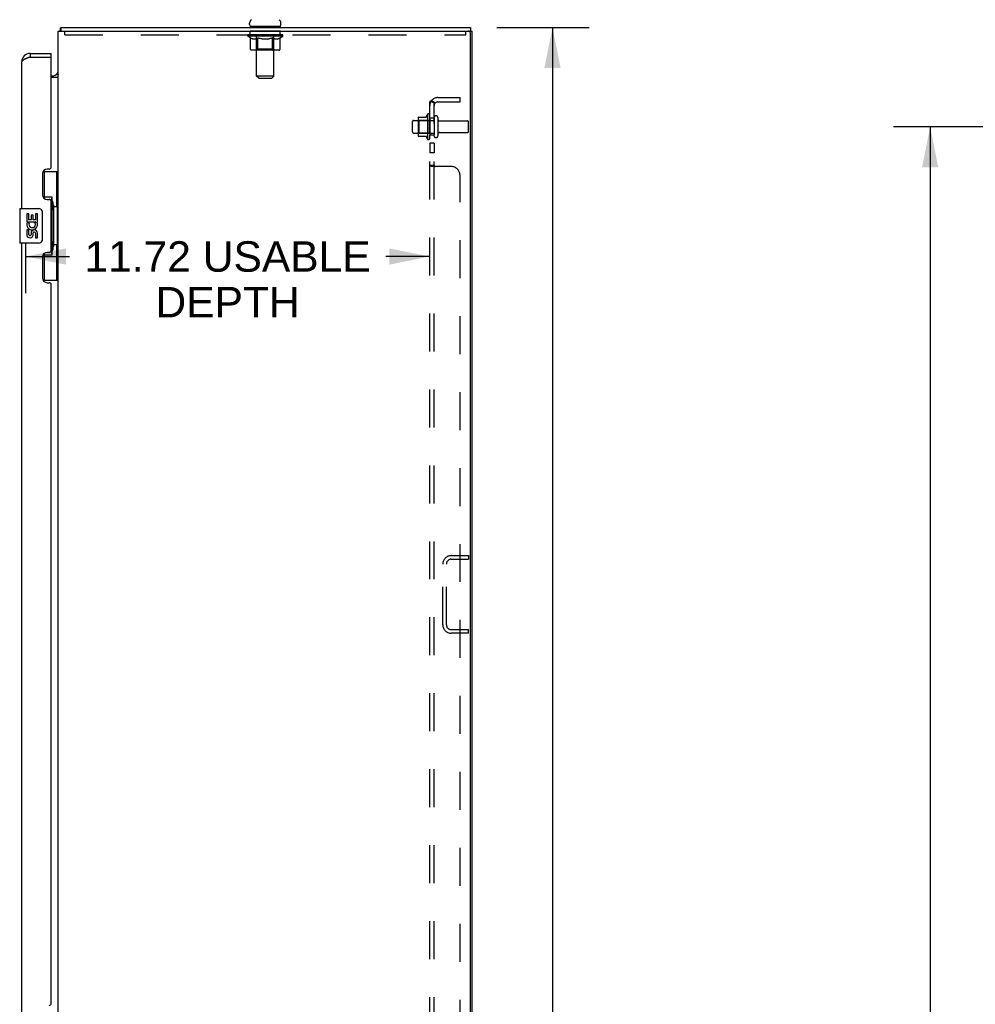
# Model space of a CAD drawing. Header units: inches. Extents: x 0 to 200, y 0 to 130.
# Tile 17 of 21: x 106 to 134, y 72 to 100. Entities that reach past the tile are written whole.
import ezdxf

# ---------------------------------------------------------------- set-up
doc = ezdxf.new("R2010")
doc.units = ezdxf.units.IN
doc.header["$LTSCALE"] = 11.011777
doc.header["$MEASUREMENT"] = 0
doc.linetypes.add('HIDDEN', pattern=[0.2, 0.1, -0.1])
doc.layers.get('0').update_dxf_attribs({"linetype": 'CONTINUOUS'})
for name, color, linetype in [('02___PRT_ALL_AXES', 7, 'CONTINUOUS'), ('DEFAULT_2', 8, 'HIDDEN'), ('DIMENSIONS', 7, 'CONTINUOUS')]:
    doc.layers.add(name, color=color, linetype=linetype)
doc.styles.get("Standard").update_dxf_attribs({"font": 'arial.ttf'})
doc.dimstyles.new('DIMSTYLE_1', dxfattribs={"dimtxt": 0.883298, "dimasz": 1.17773, "dimexe": 0.09, "dimexo": 0.07, "dimgap": 0.0375, "dimtad": 0, "dimtih": 1, "dimtoh": 1, "dimzin": 4, "dimdsep": 46, "dimtxsty": 'Standard', "dimblk": '_FILLED', "dimblk1": '_FILLED', "dimblk2": '_FILLED', "dimcen": 0.09, "dimazin": 1, "dimtfac": 1, "dimtdec": 3, "dimtofl": 0, "dimtmove": 0, "dimatfit": 3, "dimldrblk": '_FILLED', "dimfxl": 0, "dimtolj": 1, "dimtzin": 4, "dimarcsym": 0})

# ---------------------------------------------------------------- blocks, each defined once
blk = doc.blocks.new('_FILLED')
at = {"color": 0, "linetype": 'ByBlock'}
blk.add_solid([(0, 0), (-1, 0.2), (-1, -0.2)], dxfattribs=at)
blk = doc.blocks.new('*D2')
at = {"layer": 'DIMENSIONS', "color": 2, "linetype": 'Continuous'}
for p, q in [((139.145, 97.36), (131.132, 97.36)), ((132.192, 97.36), (132.192, 71.118)), ((132.192, 43.11), (132.192, 69.352)), ((139.145, 43.11), (131.132, 43.11))]:
    blk.add_line(p, q, dxfattribs=at)
at = {"layer": 'DIMENSIONS', "color": 2, "linetype": 'Continuous', "xscale": 1.1777301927, "yscale": 1.1777301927, "zscale": 1.1777301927}
for p, rotation in [((132.192, 97.36), 90), ((132.192, 43.11), 270)]:
    blk.add_blockref('_FILLED', p, dxfattribs=dict(at, rotation=rotation))
at = {"layer": 'DIMENSIONS', "color": 2, "linetype": 'Continuous', "insert": (132.192, 70.677), "char_height": 0.8833, "width": 3.08662, "attachment_point": 2, "line_spacing_factor": 0.9}
blk.add_mtext('54.25', dxfattribs=at)
blk = doc.blocks.new('*D16')
at = {"layer": 'DIMENSIONS', "color": 2, "linetype": 'Continuous'}
for p, q in [((119.626, 100.235), (122.302, 100.235)), ((121.242, 100.235), (121.242, 71.118)), ((121.242, 40.235), (121.242, 69.352)), ((119.626, 40.235), (122.302, 40.235))]:
    blk.add_line(p, q, dxfattribs=at)
at = {"layer": 'DIMENSIONS', "color": 2, "linetype": 'Continuous', "xscale": 1.1777301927, "yscale": 1.1777301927, "zscale": 1.1777301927}
for p, rotation in [((121.242, 100.235), 90), ((121.242, 40.235), 270)]:
    blk.add_blockref('_FILLED', p, dxfattribs=dict(at, rotation=rotation))
at = {"layer": 'DIMENSIONS', "color": 2, "linetype": 'Continuous', "insert": (121.242, 70.677), "char_height": 0.8833, "width": 3.08662, "attachment_point": 2, "line_spacing_factor": 0.9}
blk.add_mtext('60.00', dxfattribs=at)
blk = doc.blocks.new('*D21')
at = {"layer": 'DIMENSIONS', "color": 2, "linetype": 'Continuous'}
for p, q in [((105.962, 94.005), (105.962, 92.536)), ((105.962, 93.596), (107.239, 93.596)), ((117.687, 93.596), (116.41, 93.596))]:
    blk.add_line(p, q, dxfattribs=at)
at = {"layer": 'DIMENSIONS', "color": 2, "linetype": 'Continuous', "xscale": 1.1777301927, "yscale": 1.1777301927, "zscale": 1.1777301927, "rotation": 180}
blk.add_blockref('_FILLED', (105.962, 93.596), dxfattribs=at)
at = {"layer": 'DIMENSIONS', "color": 2, "linetype": 'Continuous', "xscale": 1.1777301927, "yscale": 1.1777301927, "zscale": 1.1777301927}
blk.add_blockref('_FILLED', (117.687, 93.596), dxfattribs=at)
at = {"layer": 'DIMENSIONS', "color": 2, "linetype": 'Continuous', "insert": (111.824, 94.038), "char_height": 0.8833, "width": 8.28789, "attachment_point": 2, "line_spacing_factor": 0.9}
blk.add_mtext('11.72 USABLE\\PDEPTH', dxfattribs=at)

msp = doc.modelspace()

# ---------------------------------------------------------------- linework, layer by layer
at = {"color": 7, "linetype": 'Continuous'}
for p, q in [((106.993, 100.235), (106.993, 100.131)), ((106.993, 100.235), (118.864, 100.235)), ((112.464, 100.325), (112.464, 100.363)), ((112.478, 100.265), (112.478, 100.235)), ((113.353, 100.265), (112.478, 100.265)), ((113.353, 100.265), (113.353, 100.235)), ((113.368, 100.325), (113.368, 100.363)), ((118.864, 100.235), (118.864, 100.131)), ((106.966, 100.138), (106.976, 100.131)), ((118.864, 100.131), (118.916, 100.131)), ((106.104, 99.485), (106.104, 99.381)), ((106.712, 99.381), (106.692, 99.381)), ((106.712, 99.381), (106.712, 99.485)), ((106.712, 98.839), (106.773, 98.839)), ((106.475, 96.06), (106.916, 96.06)), ((106.512, 95.28), (106.512, 96.06)), ((106.877, 95.035), (106.877, 96.06)), ((106.512, 95.325), (106.739, 95.325)), ((106.739, 93.645), (106.739, 95.325)), ((106.776, 95.086), (106.776, 95.065)), ((105.798, 94.97), (105.798, 94)), ((105.813, 94.985), (106.353, 94.985)), ((106.453, 94.885), (106.453, 94.085)), ((106.776, 95.035), (106.776, 93.935)), ((106.898, 95.035), (106.776, 95.035)), ((106.898, 93.935), (106.898, 95.035)), ((106.353, 93.985), (105.813, 93.985)), ((106.898, 93.935), (106.776, 93.935)), ((106.877, 92.91), (106.877, 93.935)), ((106.512, 92.91), (106.512, 93.69)), ((106.776, 93.905), (106.776, 93.884)), ((106.512, 93.645), (106.739, 93.645)), ((106.475, 92.91), (106.916, 92.91))]:
    msp.add_line(p, q, dxfattribs=at)
at = {"color": 3, "linetype": 'Continuous'}
for p, q in [((106.916, 40.339), (106.916, 100.131)), ((106.916, 100.131), (118.864, 100.131)), ((118.864, 40.401), (118.864, 100.068)), ((118.916, 40.339), (118.916, 100.131)), ((106.044, 99.359), (106.033, 99.354)), ((106.056, 99.363), (106.044, 99.359)), ((106.074, 99.37), (106.056, 99.363)), ((106.104, 99.381), (106.074, 99.37)), ((106.104, 99.485), (106.712, 99.485)), ((106.104, 99.381), (106.692, 99.381)), ((106.712, 96.192), (106.712, 99.361)), ((105.858, 94.985), (105.858, 99.238)), ((106.021, 99.35), (106.004, 99.343)), ((106.033, 99.354), (106.021, 99.35)), ((106.916, 98.787), (106.712, 98.787)), ((106.462, 96.002), (106.462, 95.382)), ((106.652, 96.132), (106.592, 96.132)), ((106.592, 95.252), (106.652, 95.252)), ((106.712, 93.777), (106.712, 95.192)), ((105.858, 70.735), (105.858, 93.985)), ((106.652, 93.717), (106.592, 93.717)), ((106.462, 93.587), (106.462, 92.967)), ((106.592, 92.837), (106.652, 92.837)), ((106.712, 71.942), (106.712, 92.777))]:
    msp.add_line(p, q, dxfattribs=at)
at = {"color": 7, "linetype": 'Continuous'}
for points in [[(106.98, 100.199), (106.981, 100.204), (106.981, 100.209), (106.982, 100.213), (106.982, 100.217), (106.983, 100.22), (106.984, 100.223), (106.985, 100.226), (106.986, 100.229), (106.987, 100.231), (106.988, 100.233), (106.989, 100.234), (106.99, 100.234), (106.991, 100.235), (106.993, 100.235)], [(106.966, 100.138), (106.968, 100.14), (106.97, 100.143), (106.971, 100.146), (106.973, 100.15), (106.974, 100.154), (106.975, 100.159), (106.976, 100.164), (106.977, 100.169), (106.978, 100.174), (106.979, 100.179), (106.979, 100.184), (106.98, 100.189), (106.98, 100.199)], [(106.887, 98.895), (106.887, 98.895), (106.887, 98.894), (106.887, 98.894), (106.887, 98.893), (106.888, 98.892), (106.889, 98.891), (106.891, 98.89), (106.892, 98.888), (106.894, 98.887), (106.898, 98.884)], [(106.898, 98.884), (106.9, 98.882), (106.902, 98.88), (106.904, 98.878)], [(106.904, 98.878), (106.906, 98.877), (106.908, 98.875), (106.91, 98.873), (106.911, 98.871)], [(106.911, 98.871), (106.913, 98.869), (106.914, 98.867), (106.915, 98.865), (106.915, 98.864), (106.916, 98.863), (106.916, 98.861)], [(106.703, 95.224), (106.705, 95.227), (106.71, 95.236), (106.715, 95.244), (106.719, 95.251), (106.723, 95.258), (106.727, 95.264), (106.73, 95.27), (106.732, 95.276), (106.734, 95.281), (106.736, 95.286), (106.737, 95.29), (106.738, 95.294), (106.739, 95.298), (106.739, 95.301)], [(106.446, 94.921), (106.448, 94.915), (106.45, 94.909), (106.451, 94.903), (106.452, 94.897), (106.452, 94.891), (106.453, 94.885)], [(106.453, 94.085), (106.452, 94.079), (106.452, 94.072), (106.451, 94.066), (106.45, 94.06), (106.448, 94.054), (106.446, 94.049)], [(106.739, 93.669), (106.739, 93.672), (106.738, 93.676), (106.737, 93.68), (106.736, 93.684), (106.734, 93.689), (106.732, 93.694), (106.73, 93.699), (106.727, 93.705), (106.723, 93.712), (106.719, 93.719), (106.715, 93.726), (106.71, 93.734), (106.705, 93.742), (106.703, 93.746)]]:
    msp.add_lwpolyline(points, dxfattribs=at)
at = {"color": 3, "linetype": 'Continuous'}
msp.add_lwpolyline([(106.004, 99.343), (105.999, 99.341), (105.993, 99.339), (105.988, 99.336), (105.983, 99.334), (105.978, 99.332), (105.972, 99.33), (105.967, 99.327), (105.962, 99.325), (105.957, 99.323), (105.953, 99.321), (105.948, 99.319), (105.943, 99.316), (105.939, 99.314), (105.934, 99.312), (105.93, 99.31), (105.926, 99.307), (105.922, 99.305), (105.918, 99.303), (105.914, 99.301), (105.91, 99.298), (105.906, 99.296), (105.903, 99.294), (105.899, 99.292), (105.896, 99.29), (105.893, 99.287), (105.89, 99.285), (105.887, 99.283), (105.884, 99.281), (105.881, 99.278), (105.879, 99.276), (105.876, 99.274), (105.874, 99.272), (105.872, 99.27), (105.87, 99.267), (105.868, 99.265), (105.867, 99.263), (105.865, 99.261), (105.864, 99.258), (105.862, 99.256), (105.861, 99.254), (105.86, 99.252), (105.86, 99.249), (105.859, 99.247), (105.858, 99.245), (105.858, 99.243), (105.858, 99.241), (105.858, 99.238)], dxfattribs=at)
at = {"color": 7, "linetype": 'Continuous'}
for centre, radius, start, end in [((112.589, 100.363), 0.125, 126.7416, 180), ((112.524, 100.325), 0.06, 180, 270), ((113.308, 100.325), 0.06, 270, 360), ((113.243, 100.363), 0.125, 0, 53.2584), ((107.162, 99.988), 0.246, 142.6059, 144.6695), ((106.104, 99.238), 0.142, 90, 131.3633), ((106.022, 99.095), 0.26, 87.3797, 90), ((106.773, 98.981), 0.142, 270, 360), ((105.813, 94.97), 0.015, 90, 180), ((106.353, 94.885), 0.1, 21.205, 90), ((105.813, 94), 0.015, 180, 270), ((106.353, 94.085), 0.1, 270, 338.7946)]:
    msp.add_arc(centre, radius, start, end, dxfattribs=at)
at = {"color": 3, "linetype": 'Continuous'}
for centre, radius, start, end in [((118.801, 100.068), 0.0625, 0, 90), ((106.104, 99.238), 0.246, 90, 180), ((106.692, 99.361), 0.02, 0, 90), ((106.592, 96.002), 0.13, 90, 180), ((106.652, 96.192), 0.06, 270, 360), ((106.592, 95.382), 0.13, 180, 270), ((106.652, 95.192), 0.06, 0, 90), ((106.592, 93.587), 0.13, 90, 180), ((106.652, 93.777), 0.06, 270, 360), ((106.592, 92.967), 0.13, 180, 270), ((106.652, 92.777), 0.06, 0, 90), ((106.652, 71.942), 0.06, 270, 360)]:
    msp.add_arc(centre, radius, start, end, dxfattribs=at)
at = {"color": 7, "linetype": 'Continuous'}
for centre, start_param, end_param in [((106.672, 95.075), -1.51401, -0.699287), ((106.672, 95.075), -2.442306, -1.627583), ((106.672, 93.894), -1.51401, -0.699287), ((106.672, 93.894), -2.442306, -1.627583)]:
    msp.add_ellipse(centre, major_axis=(0, 0.18), ratio=0.579493, start_param=start_param, end_param=end_param, dxfattribs=at)
at = {"layer": '02___PRT_ALL_AXES', "color": 8, "linetype": 'HIDDEN'}
for p, q in [((112.478, 100.027), (112.478, 100.131)), ((113.353, 100.131), (112.478, 100.131)), ((113.353, 100.027), (112.478, 100.027)), ((113.353, 100.027), (113.353, 100.131)), ((117.617, 97.716), (117.617, 97.004)), ((117.687, 97.61), (117.687, 97.694)), ((117.217, 97.543), (117.812, 97.543)), ((117.687, 97.61), (117.687, 97.11)), ((117.812, 97.61), (117.687, 97.61)), ((117.812, 97.61), (117.812, 97.11)), ((117.98, 97.526), (118.782, 97.526)), ((117.217, 97.177), (117.812, 97.177)), ((117.687, 97.026), (117.687, 97.11)), ((117.812, 97.11), (117.687, 97.11)), ((117.98, 97.194), (118.782, 97.194)), ((117.687, 96.882), (117.687, 96.601)), ((117.812, 96.882), (117.687, 96.882)), ((117.812, 96.882), (117.812, 96.601)), ((117.812, 96.601), (117.687, 96.601))]:
    msp.add_line(p, q, dxfattribs=at)
at = {"layer": '02___PRT_ALL_AXES', "color": 7, "linetype": 'Continuous'}
for p, q in [((106.001, 94.831), (106.001, 94.6)), ((106.064, 94.831), (106.001, 94.831)), ((106.064, 94.663), (106.064, 94.831)), ((106.126, 94.799), (106.126, 94.663)), ((106.187, 94.799), (106.126, 94.799)), ((106.187, 94.663), (106.187, 94.799)), ((106.252, 94.831), (106.252, 94.663)), ((106.315, 94.831), (106.252, 94.831)), ((106.315, 94.6), (106.315, 94.831)), ((106.001, 94.6), (106.262, 94.6)), ((106.071, 94.564), (106.014, 94.589)), ((106.126, 94.663), (106.064, 94.663)), ((106.252, 94.663), (106.187, 94.663)), ((106.262, 94.6), (106.235, 94.581)), ((106.297, 94.6), (106.315, 94.6)), ((106.001, 94.37), (106.001, 94.233)), ((106.064, 94.37), (106.001, 94.37)), ((106.064, 94.233), (106.064, 94.37)), ((106.126, 94.275), (106.126, 94.233)), ((106.187, 94.213), (106.187, 94.282)), ((106.252, 94.275), (106.252, 94.139)), ((106.315, 94.139), (106.315, 94.275)), ((106.252, 94.139), (106.315, 94.139))]:
    msp.add_line(p, q, dxfattribs=at)
at = {"layer": '02___PRT_ALL_AXES', "color": 8, "linetype": 'HIDDEN'}
for centre, radius, start, end in [((118.217, 97.36), 0.698, 149.3369, 156.0321), ((117.648, 97.694), 0.0384, 0, 145.5503), ((118.217, 97.36), 0.698, 203.9679, 210.6631), ((117.648, 97.026), 0.0384, 214.4497, 360)]:
    msp.add_arc(centre, radius, start, end, dxfattribs=at)
at = {"layer": '02___PRT_ALL_AXES', "color": 7, "linetype": 'Continuous'}
for centre, radius, start, end in [((106.158, 94.527), 0.157, 156.5966, 341.8791), ((106.158, 94.527), 0.0943, 156.5966, 35.1122), ((106.158, 94.527), 0.157, 25.737, 27.8532), ((106.161, 94.527), 0.154, 341.4199, 26.1963), ((106.095, 94.233), 0.0943, 180, 248.6704), ((106.095, 94.233), 0.0314, 180, 0.0485), ((106.221, 94.275), 0.0943, 0, 180), ((106.221, 94.27), 0.0362, 83.4285, 161.7628), ((106.221, 94.275), 0.0314, 0, 81.2295), ((106.095, 94.233), 0.0943, 248.6999, 347.4338)]:
    msp.add_arc(centre, radius, start, end, dxfattribs=at)
at = {"layer": 'DEFAULT_2', "color": 8, "linetype": 'HIDDEN'}
for p, q in [((112.666, 100.265), (112.666, 100.235)), ((112.667, 98.825), (112.667, 100.235)), ((113.165, 98.825), (113.165, 100.235)), ((113.166, 100.265), (113.166, 100.235)), ((107.103, 100.027), (107.103, 100.131)), ((107.103, 100.027), (118.728, 100.027)), ((112.41, 99.989), (112.41, 100.027)), ((112.489, 99.934), (112.41, 99.989)), ((113.422, 99.989), (112.41, 99.989)), ((112.417, 100.022), (112.417, 100.027)), ((112.424, 100.019), (112.424, 100.022)), ((112.424, 100.019), (113.407, 100.019)), ((112.431, 100.019), (112.431, 100.022)), ((112.432, 100.019), (112.432, 100.022)), ((112.44, 100.022), (112.44, 100.027)), ((112.453, 100.019), (112.453, 100.022)), ((112.455, 100.019), (112.455, 100.022)), ((112.477, 100.022), (112.477, 100.027)), ((112.489, 100.019), (112.489, 100.022)), ((112.489, 99.61), (112.489, 99.934)), ((112.489, 99.934), (112.5, 99.926)), ((112.491, 100.019), (112.491, 100.022)), ((112.654, 100.021), (112.493, 100.021)), ((112.528, 100.022), (112.528, 100.027)), ((112.529, 100.019), (112.529, 100.021)), ((112.53, 100.019), (112.53, 100.021)), ((112.532, 100.019), (112.532, 100.021)), ((112.538, 100.019), (112.538, 100.022)), ((112.538, 100.019), (112.538, 100.021)), ((112.541, 100.019), (112.541, 100.022)), ((112.543, 100.019), (112.543, 100.022)), ((112.547, 100.019), (112.547, 100.021)), ((112.558, 100.019), (112.558, 100.021)), ((112.573, 100.019), (112.573, 100.023)), ((112.573, 100.019), (112.573, 100.021)), ((112.589, 100.019), (112.589, 100.021)), ((112.589, 100.019), (112.589, 100.021)), ((112.59, 100.022), (112.59, 100.027)), ((112.598, 100.019), (112.598, 100.022)), ((112.601, 100.019), (112.601, 100.022)), ((112.609, 100.019), (112.609, 100.021)), ((112.618, 100.019), (112.618, 100.025)), ((112.63, 100.019), (112.63, 100.021)), ((112.633, 100.019), (112.633, 100.021)), ((112.654, 100.019), (112.654, 100.021)), ((112.708, 100.021), (112.658, 100.021)), ((112.663, 100.022), (112.663, 100.027)), ((112.666, 99.612), (112.666, 99.987)), ((112.668, 100.019), (112.668, 100.022)), ((112.672, 100.019), (112.672, 100.022)), ((112.677, 100.019), (112.677, 100.026)), ((112.68, 100.019), (112.68, 100.021)), ((112.692, 99.927), (112.68, 99.92)), ((112.689, 100.019), (112.689, 100.021)), ((112.703, 99.934), (112.692, 99.927)), ((112.703, 99.61), (112.703, 99.934)), ((112.703, 99.934), (112.726, 99.927)), ((112.708, 100.019), (112.708, 100.021)), ((112.768, 100.021), (112.721, 100.021)), ((112.737, 100.019), (112.737, 100.021)), ((112.743, 100.022), (112.743, 100.027)), ((112.746, 100.019), (112.746, 100.022)), ((112.747, 100.019), (112.747, 100.026)), ((112.75, 100.019), (112.75, 100.022)), ((112.756, 100.019), (112.756, 100.022)), ((112.768, 100.019), (112.768, 100.021)), ((112.832, 100.021), (112.789, 100.021)), ((112.799, 100.019), (112.799, 100.021)), ((112.824, 100.021), (112.916, 100.027)), ((112.828, 100.022), (112.828, 100.027)), ((112.828, 100.022), (112.828, 100.027)), ((112.828, 100.027), (112.828, 100.027)), ((112.828, 100.019), (112.828, 100.022)), ((112.831, 100.019), (112.831, 100.022)), ((112.832, 100.019), (112.832, 100.022)), ((112.832, 100.019), (112.832, 100.021)), ((112.899, 100.021), (112.861, 100.021)), ((112.865, 100.019), (112.865, 100.021)), ((112.899, 100.019), (112.899, 100.021)), ((112.914, 100.022), (112.914, 100.022)), ((112.914, 100.019), (112.914, 100.022)), ((112.914, 100.019), (112.914, 100.022)), ((112.916, 100.022), (112.916, 100.027)), ((112.916, 100.027), (113.007, 100.021)), ((112.918, 100.019), (112.918, 100.022)), ((112.918, 100.019), (112.918, 100.022)), ((112.918, 100.022), (112.918, 100.022)), ((112.932, 100.019), (112.932, 100.021)), ((112.932, 100.021), (112.971, 100.021)), ((112.966, 100.019), (112.966, 100.021)), ((112.999, 100.019), (112.999, 100.022)), ((112.999, 100.019), (112.999, 100.021)), ((112.999, 100.021), (113.043, 100.021)), ((113, 100.019), (113, 100.022)), ((113.003, 100.022), (113.003, 100.027)), ((113.003, 100.027), (113.004, 100.027)), ((113.003, 100.019), (113.003, 100.022)), ((113.004, 100.022), (113.004, 100.027)), ((113.032, 100.019), (113.032, 100.021)), ((113.064, 100.019), (113.064, 100.021)), ((113.064, 100.021), (113.111, 100.021)), ((113.076, 100.019), (113.076, 100.022)), ((113.082, 100.019), (113.082, 100.022)), ((113.084, 100.019), (113.084, 100.026)), ((113.107, 99.927), (113.084, 99.92)), ((113.086, 100.019), (113.086, 100.022)), ((113.089, 100.022), (113.089, 100.027)), ((113.095, 100.019), (113.095, 100.021)), ((113.131, 99.935), (113.107, 99.927)), ((113.123, 100.019), (113.123, 100.021)), ((113.124, 100.021), (113.173, 100.021)), ((113.131, 99.61), (113.131, 99.935)), ((113.131, 99.935), (113.143, 99.927)), ((113.154, 99.92), (113.142, 99.927)), ((113.143, 100.019), (113.143, 100.021)), ((113.152, 100.019), (113.152, 100.021)), ((113.155, 100.019), (113.155, 100.026)), ((113.16, 100.019), (113.16, 100.022)), ((113.163, 100.019), (113.163, 100.022)), ((113.166, 99.612), (113.166, 99.987)), ((113.169, 100.022), (113.169, 100.027)), ((113.177, 100.019), (113.177, 100.021)), ((113.177, 100.021), (113.422, 100.021)), ((113.199, 100.019), (113.199, 100.021)), ((113.201, 100.019), (113.201, 100.021)), ((113.214, 100.019), (113.214, 100.025)), ((113.223, 100.019), (113.223, 100.021)), ((113.23, 100.019), (113.23, 100.022)), ((113.233, 100.019), (113.233, 100.022)), ((113.241, 100.022), (113.241, 100.027)), ((113.242, 100.019), (113.242, 100.021)), ((113.242, 100.019), (113.242, 100.021)), ((113.259, 100.019), (113.259, 100.023)), ((113.259, 100.019), (113.259, 100.021)), ((113.273, 100.019), (113.273, 100.021)), ((113.285, 100.019), (113.285, 100.021)), ((113.288, 100.019), (113.288, 100.022)), ((113.291, 100.019), (113.291, 100.022)), ((113.294, 100.019), (113.294, 100.022)), ((113.294, 100.019), (113.294, 100.021)), ((113.299, 100.019), (113.299, 100.021)), ((113.302, 100.019), (113.302, 100.021)), ((113.302, 100.019), (113.302, 100.021)), ((113.304, 100.022), (113.304, 100.027)), ((113.333, 99.927), (113.321, 99.92)), ((113.325, 100.024), (113.421, 100.025)), ((113.325, 100.021), (113.325, 100.024)), ((113.345, 99.935), (113.333, 99.927)), ((113.34, 100.019), (113.34, 100.022)), ((113.343, 100.019), (113.343, 100.022)), ((113.345, 99.935), (113.422, 99.989)), ((113.345, 99.61), (113.345, 99.935)), ((113.354, 100.022), (113.354, 100.027)), ((113.377, 100.019), (113.377, 100.022)), ((113.378, 100.019), (113.378, 100.022)), ((113.391, 100.022), (113.391, 100.027)), ((113.399, 100.019), (113.399, 100.022)), ((113.4, 100.019), (113.4, 100.022)), ((113.407, 100.019), (113.407, 100.022)), ((113.414, 100.022), (113.414, 100.027)), ((113.421, 100.021), (113.421, 100.025)), ((113.422, 99.989), (113.422, 100.022)), ((118.728, 100.027), (118.728, 100.131)), ((112.511, 99.92), (112.5, 99.926)), ((112.522, 99.914), (112.511, 99.92)), ((112.533, 99.908), (112.522, 99.914)), ((112.543, 99.904), (112.533, 99.909)), ((112.554, 99.9), (112.543, 99.904)), ((112.637, 99.9), (112.554, 99.9)), ((112.637, 99.9), (112.648, 99.904)), ((112.659, 99.909), (112.648, 99.904)), ((112.67, 99.914), (112.659, 99.909)), ((112.681, 99.92), (112.669, 99.914)), ((112.748, 99.92), (112.726, 99.927)), ((112.771, 99.914), (112.748, 99.92)), ((112.793, 99.908), (112.77, 99.914)), ((112.815, 99.904), (112.792, 99.908)), ((112.837, 99.9), (112.815, 99.904)), ((112.995, 99.9), (112.837, 99.9)), ((112.995, 99.9), (113.017, 99.904)), ((113.04, 99.909), (113.017, 99.904)), ((113.062, 99.914), (113.039, 99.909)), ((113.085, 99.92), (113.062, 99.914)), ((113.166, 99.914), (113.154, 99.92)), ((113.177, 99.908), (113.166, 99.914)), ((113.189, 99.904), (113.177, 99.908)), ((113.2, 99.9), (113.188, 99.904)), ((113.275, 99.9), (113.2, 99.9)), ((113.275, 99.9), (113.286, 99.904)), ((113.298, 99.909), (113.286, 99.904)), ((113.309, 99.914), (113.298, 99.908)), ((113.321, 99.92), (113.309, 99.914)), ((113.31, 99.581), (112.523, 99.581)), ((112.666, 99.612), (112.634, 99.581)), ((113.166, 99.612), (112.666, 99.612)), ((112.712, 99.584), (112.71, 99.586)), ((112.716, 99.581), (112.714, 99.583)), ((112.718, 99.581), (112.716, 99.581)), ((112.72, 99.581), (112.718, 99.581)), ((113.166, 99.612), (113.198, 99.581)), ((112.727, 98.765), (112.667, 98.825)), ((113.165, 98.825), (112.667, 98.825)), ((113.105, 98.765), (113.165, 98.825)), ((112.727, 98.765), (113.105, 98.765)), ((117.687, 42.391), (117.687, 98.079)), ((117.812, 98.079), (117.687, 98.079)), ((117.741, 98.117), (117.837, 98.038)), ((117.812, 42.391), (117.812, 98.079)), ((117.924, 98.204), (118.562, 98.204)), ((117.924, 98.079), (118.562, 98.079)), ((118.562, 98.079), (118.562, 98.204)), ((117.187, 97.207), (117.187, 97.513)), ((117.351, 97.615), (117.351, 97.104)), ((117.371, 97.543), (117.351, 97.563)), ((117.361, 97.637), (117.589, 97.637)), ((117.371, 97.543), (117.371, 97.176)), ((117.667, 97.543), (117.371, 97.543)), ((117.667, 97.543), (117.687, 97.563)), ((117.667, 97.543), (117.667, 97.176)), ((117.918, 97.624), (117.918, 97.095)), ((118.812, 97.224), (118.812, 97.496)), ((117.371, 97.176), (117.351, 97.156)), ((117.361, 97.082), (117.589, 97.082)), ((117.667, 97.176), (117.371, 97.176)), ((117.667, 97.176), (117.687, 97.156)), ((117.812, 96.239), (117.687, 96.239)), ((118.312, 96.204), (117.741, 96.204)), ((117.838, 96.209), (117.837, 96.21)), ((118.562, 44.516), (118.562, 95.954)), ((118.308, 84.922), (118.812, 84.922)), ((118.308, 84.818), (118.812, 84.818)), ((118.812, 84.922), (118.812, 84.818)), ((118.062, 82.919), (118.062, 84.676)), ((118.166, 82.919), (118.166, 84.676)), ((118.308, 82.776), (118.812, 82.776)), ((118.812, 82.672), (118.308, 82.672)), ((118.812, 82.672), (118.812, 82.776))]:
    msp.add_line(p, q, dxfattribs=at)
for points in [[(112.523, 99.581), (112.519, 99.581), (112.515, 99.581), (112.511, 99.583), (112.507, 99.584), (112.503, 99.586), (112.5, 99.588), (112.497, 99.591), (112.494, 99.594), (112.492, 99.598), (112.49, 99.602), (112.489, 99.606), (112.489, 99.61)], [(112.704, 99.602), (112.703, 99.606), (112.703, 99.61)], [(112.704, 99.598), (112.704, 99.602), (112.703, 99.606), (112.703, 99.61)], [(112.714, 99.583), (112.712, 99.584), (112.71, 99.586), (112.708, 99.588), (112.707, 99.591), (112.705, 99.594), (112.704, 99.598)], [(112.708, 99.588), (112.707, 99.591), (112.705, 99.594)], [(113.114, 99.581), (113.116, 99.581), (113.118, 99.581), (113.12, 99.583), (113.122, 99.584), (113.123, 99.586), (113.125, 99.588), (113.127, 99.591), (113.128, 99.594), (113.129, 99.598), (113.13, 99.602), (113.13, 99.606), (113.131, 99.61)], [(113.31, 99.581), (113.314, 99.581), (113.319, 99.581), (113.323, 99.583), (113.326, 99.584), (113.33, 99.586), (113.334, 99.588), (113.337, 99.591), (113.339, 99.594), (113.341, 99.598), (113.343, 99.602), (113.344, 99.606), (113.345, 99.61)], [(117.709, 98.099), (117.706, 98.097), (117.703, 98.096), (117.7, 98.094), (117.697, 98.093), (117.694, 98.091), (117.692, 98.089), (117.69, 98.087), (117.689, 98.085), (117.688, 98.083), (117.687, 98.082), (117.687, 98.08), (117.687, 98.079)], [(117.741, 98.117), (117.739, 98.115), (117.736, 98.113), (117.734, 98.111), (117.73, 98.109), (117.727, 98.107), (117.724, 98.105), (117.72, 98.104), (117.716, 98.102), (117.709, 98.099)], [(117.755, 98.079), (117.754, 98.079), (117.754, 98.079), (117.753, 98.079), (117.753, 98.079), (117.752, 98.079), (117.752, 98.079), (117.752, 98.079)], [(117.752, 98.079), (117.752, 98.079), (117.752, 98.079), (117.752, 98.079), (117.752, 98.079), (117.753, 98.079), (117.753, 98.079), (117.753, 98.079), (117.754, 98.078), (117.754, 98.078), (117.755, 98.078), (117.756, 98.078), (117.756, 98.078), (117.757, 98.078), (117.758, 98.078), (117.758, 98.078), (117.759, 98.078), (117.76, 98.077), (117.76, 98.077), (117.761, 98.077), (117.762, 98.077), (117.763, 98.077), (117.763, 98.077), (117.764, 98.076), (117.765, 98.076), (117.766, 98.076), (117.766, 98.076), (117.767, 98.076), (117.768, 98.076), (117.769, 98.075), (117.769, 98.075), (117.77, 98.075), (117.771, 98.075), (117.772, 98.074), (117.773, 98.074), (117.774, 98.074), (117.774, 98.074), (117.775, 98.073), (117.776, 98.073), (117.777, 98.073), (117.778, 98.073), (117.779, 98.072), (117.78, 98.072), (117.781, 98.072), (117.782, 98.071), (117.783, 98.071), (117.784, 98.071), (117.784, 98.07), (117.785, 98.07), (117.786, 98.07), (117.787, 98.069), (117.788, 98.069), (117.789, 98.068), (117.79, 98.068), (117.792, 98.068), (117.793, 98.067), (117.794, 98.067), (117.794, 98.066), (117.795, 98.066), (117.796, 98.066), (117.797, 98.065), (117.798, 98.065), (117.799, 98.064), (117.8, 98.064), (117.801, 98.064), (117.802, 98.063), (117.803, 98.063), (117.803, 98.062), (117.804, 98.062), (117.805, 98.062), (117.806, 98.061), (117.806, 98.061), (117.807, 98.061), (117.808, 98.06), (117.809, 98.06), (117.809, 98.059), (117.81, 98.059), (117.811, 98.059), (117.811, 98.058), (117.812, 98.058), (117.813, 98.058), (117.813, 98.057), (117.814, 98.057), (117.814, 98.057), (117.815, 98.056), (117.815, 98.056), (117.815, 98.056), (117.816, 98.056), (117.816, 98.056)], [(117.826, 98.055), (117.824, 98.057), (117.822, 98.059), (117.82, 98.062), (117.819, 98.064), (117.817, 98.066), (117.815, 98.069), (117.814, 98.071), (117.813, 98.073), (117.812, 98.075), (117.812, 98.077), (117.812, 98.079)], [(117.816, 98.056), (117.816, 98.056), (117.816, 98.056), (117.816, 98.056), (117.815, 98.056), (117.815, 98.056), (117.815, 98.056), (117.814, 98.057), (117.814, 98.057), (117.814, 98.057), (117.813, 98.058), (117.813, 98.058), (117.812, 98.058)], [(117.837, 98.038), (117.838, 98.038), (117.838, 98.039), (117.838, 98.04), (117.837, 98.041), (117.837, 98.042), (117.836, 98.043), (117.835, 98.045), (117.834, 98.046), (117.833, 98.048), (117.831, 98.049), (117.83, 98.051), (117.826, 98.055)], [(117.687, 96.236), (117.687, 96.238), (117.687, 96.239)], [(117.7, 96.224), (117.697, 96.225), (117.694, 96.227), (117.692, 96.229), (117.69, 96.231), (117.689, 96.233), (117.688, 96.234), (117.687, 96.236), (117.687, 96.238), (117.687, 96.239)], [(117.69, 96.231), (117.689, 96.233), (117.688, 96.234)], [(117.706, 96.221), (117.703, 96.222), (117.7, 96.224), (117.697, 96.225), (117.694, 96.227)], [(117.72, 96.215), (117.713, 96.218), (117.709, 96.219), (117.706, 96.221)], [(117.822, 96.226), (117.82, 96.227), (117.819, 96.229), (117.817, 96.23), (117.815, 96.232), (117.814, 96.233), (117.813, 96.235), (117.812, 96.236), (117.812, 96.238), (117.812, 96.239)], [(117.82, 96.227), (117.819, 96.229), (117.817, 96.23), (117.815, 96.232), (117.814, 96.233), (117.813, 96.235), (117.812, 96.236), (117.812, 96.238), (117.812, 96.239)], [(117.836, 96.213), (117.835, 96.215), (117.834, 96.217), (117.833, 96.218), (117.831, 96.219), (117.83, 96.221), (117.828, 96.222), (117.826, 96.223), (117.822, 96.226)], [(117.837, 96.204), (117.838, 96.205), (117.838, 96.207), (117.838, 96.209), (117.837, 96.21), (117.837, 96.212), (117.836, 96.213), (117.835, 96.215), (117.834, 96.217), (117.833, 96.218), (117.831, 96.219), (117.83, 96.221), (117.828, 96.222)], [(117.727, 96.212), (117.724, 96.213), (117.72, 96.215)], [(117.741, 96.204), (117.739, 96.205), (117.736, 96.207), (117.734, 96.208), (117.73, 96.21), (117.727, 96.212)], [(117.741, 96.204), (117.739, 96.205), (117.736, 96.207), (117.734, 96.208)], [(117.837, 96.204), (117.838, 96.205), (117.838, 96.207)]]:
    msp.add_lwpolyline(points, dxfattribs=at)
for centre, radius, start, end in [((112.637, 100.235), 0.03, 0, 90), ((113.195, 100.235), 0.03, 90, 180), ((112.634, 99.987), 0.0318, 0, 90), ((113.198, 99.987), 0.0318, 90, 180), ((117.924, 97.967), 0.237, 90, 180), ((117.924, 97.967), 0.112, 90, 180), ((117.57, 97.647), 0.01, 270, 336.0321), ((117.865, 97.624), 0.053, 0, 180), ((117.217, 97.513), 0.03, 90, 180), ((117.361, 97.627), 0.01, 90, 174.8062), ((117.492, 97.615), 0.141, 174.7919, 180), ((117.98, 97.588), 0.0625, 180, 270), ((118.782, 97.496), 0.03, 360, 90), ((117.217, 97.207), 0.03, 180, 270), ((117.492, 97.104), 0.141, 180, 185.2081), ((117.361, 97.092), 0.01, 185.1938, 270), ((117.57, 97.072), 0.01, 23.9679, 90), ((117.865, 97.095), 0.053, 180, 360), ((117.98, 97.131), 0.0625, 90, 180), ((118.782, 97.224), 0.03, 270, 0), ((118.312, 95.954), 0.25, 0, 90), ((118.308, 84.676), 0.246, 90, 180), ((118.308, 84.676), 0.142, 90, 180), ((118.308, 82.919), 0.246, 180, 270), ((118.308, 82.919), 0.142, 180, 270)]:
    msp.add_arc(centre, radius, start, end, dxfattribs=at)
for centre, major_axis, ratio, start_param, end_param in [((112.916, 100.027), (0.506, 0.005), 0.05963, 2.96643, 3.140963), ((112.394, 100.017), (0.158, 0), 0.060556, 0.430652, 1.470503), ((112.916, 100.027), (0.506, 0), 0.060556, -3.141593, -2.96706), ((112.394, 100.012), (0.158, 0.002), 0.05963, 1.376596, 1.469874), ((112.916, 100.027), (0.506, 0.011), 0.05688, 2.791345, 2.965878), ((112.429, 100.017), (0.158, -0.002), 0.05963, 0.605815, 1.645666), ((112.374, 100.017), (0.158, 0.002), 0.05963, 0.25549, 1.295341), ((112.916, 100.027), (0.506, -0.005), 0.05963, -2.96643, -2.791898), ((112.429, 100.012), (0.158, 0), 0.060556, 1.551758, 1.645036), ((112.374, 100.012), (0.158, 0.003), 0.05688, 1.20151, 1.294789), ((112.43, 100.014), (0.131, 0.001), 0.05963, 1.065228, 1.614276), ((112.414, 100.014), (0.131, 0.003), 0.05688, 0.890143, 1.43919), ((112.46, 100.014), (0.131, 0), 0.060556, 1.240391, 1.789438), ((112.916, 100.027), (0.506, 0.015), 0.052395, 2.616403, 2.790936), ((112.479, 100.017), (0.158, -0.003), 0.05688, 0.7809, 1.820751), ((112.371, 100.017), (0.158, 0.003), 0.05688, 0.080405, 1.120256), ((112.916, 100.027), (0.506, -0.011), 0.05688, -2.791345, -2.616812), ((112.479, 100.012), (0.158, -0.002), 0.05963, 1.72692, 1.820198), ((112.371, 100.012), (0.158, 0.005), 0.052395, 1.026568, 1.119847), ((112.414, 100.014), (0.131, 0.004), 0.052395, 0.715201, 1.264248), ((112.505, 100.014), (0.131, -0.001), 0.05963, 1.415553, 1.9646), ((112.916, 100.027), (0.506, 0.02), 0.046319, 2.441654, 2.616187), ((112.542, 100.017), (0.158, -0.005), 0.052395, 0.955842, 1.995693), ((112.385, 100.017), (0.158, 0.005), 0.052395, -0.094537, 0.945314), ((112.916, 100.027), (0.506, -0.015), 0.052395, -2.616403, -2.44187), ((112.542, 100.012), (0.158, -0.003), 0.05688, 1.902006, 1.995284), ((112.385, 100.012), (0.158, 0.006), 0.046319, 0.851819, 0.945098), ((112.428, 100.014), (0.131, 0.005), 0.046319, 0.540452, 1.089499), ((112.562, 100.014), (0.131, -0.003), 0.05688, 1.590638, 2.139686), ((112.617, 100.017), (0.158, -0.006), 0.046319, 1.130591, 2.170442), ((112.916, 100.027), (0.506, 0.024), 0.038841, 2.267123, 2.441656), ((112.415, 100.017), (0.158, 0.006), 0.046319, -0.269286, 0.770565), ((112.916, 100.027), (0.506, -0.02), 0.046319, -2.441654, -2.267121), ((112.617, 100.012), (0.158, -0.005), 0.052395, 2.076947, 2.170226), ((112.415, 100.012), (0.158, 0.007), 0.038841, 0.677289, 0.770567), ((112.458, 100.014), (0.131, 0.006), 0.038841, 0.365921, 0.914969), ((112.629, 100.014), (0.131, -0.004), 0.052395, 1.76558, 2.314627), ((112.701, 100.017), (0.158, -0.007), 0.038841, 1.305122, 2.344973), ((112.916, 100.027), (0.506, 0.027), 0.030195, 2.09281, 2.267343), ((112.459, 100.017), (0.158, 0.007), 0.038841, -0.443817, 0.596034), ((112.916, 100.027), (0.506, -0.024), 0.038841, -2.267123, -2.092591), ((112.701, 100.012), (0.158, -0.006), 0.046319, 2.251696, 2.344975), ((112.459, 100.012), (0.158, 0.008), 0.030195, 0.502975, 0.596254), ((112.501, 100.014), (0.131, 0.007), 0.030195, 0.191608, 0.740655), ((112.706, 100.014), (0.131, -0.005), 0.046319, 1.940329, 2.489376), ((112.518, 100.017), (0.158, 0.008), 0.030195, -0.61813, 0.421721), ((112.791, 100.017), (0.158, -0.008), 0.030195, 1.479435, 2.519286), ((112.916, 100.027), (0.506, 0.029), 0.020645, 1.918687, 2.09322), ((112.916, 100.027), (0.506, -0.027), 0.030195, -2.09281, -1.918277), ((112.791, 100.012), (0.158, -0.007), 0.038841, 2.426227, 2.519505), ((112.518, 100.012), (0.158, 0.009), 0.020645, 0.328852, 0.422131), ((112.557, 100.014), (0.131, 0.007), 0.020645, 0.017485, 0.566532), ((112.788, 100.014), (0.131, -0.006), 0.038841, 2.11486, 2.663907), ((112.589, 100.017), (0.158, 0.009), 0.020645, -0.792253, 0.247598), ((112.885, 100.017), (0.158, -0.009), 0.020645, 1.653558, 2.693409), ((112.916, 100.027), (0.506, 0.03), 0.010478, 1.744704, 1.919237), ((112.916, 100.027), (0.506, -0.029), 0.020645, -1.918687, -1.744154), ((112.885, 100.012), (0.158, -0.008), 0.030195, 2.60054, 2.693819), ((112.589, 100.012), (0.158, 0.009), 0.010478, 0.154869, 0.248148), ((112.624, 100.014), (0.131, 0.008), 0.010478, 6.126688, 6.675735), ((112.875, 100.014), (0.131, -0.007), 0.030195, 2.289173, 2.83822), ((112.67, 100.017), (0.158, 0.009), 0.010478, -0.966236, -0.000846), ((112.98, 100.017), (0.158, -0.009), 0.010478, 1.827541, 2.867392), ((112.916, 100.027), (0.506, -0.03), 0.010478, -1.744704, -1.570171), ((112.98, 100.012), (0.158, -0.009), 0.020645, 2.774664, 2.867942), ((112.963, 100.014), (0.131, -0.007), 0.020645, 2.463296, 3.012344), ((112.851, 100.017), (0.158, 0.009), 0.010478, 0.274201, 1.314052), ((112.782, 100.014), (0.131, 0.008), 0.010478, -0.000483, 0.504314), ((112.758, 100.012), (0.158, 0.009), 0.010478, 0.099668, 0.192946), ((112.916, 100.027), (0.506, 0.03), 0.010478, -1.571421, -1.396888), ((113.073, 100.012), (0.158, -0.009), 0.010478, 2.948646, 3.041925), ((113.049, 100.014), (0.131, -0.008), 0.010478, 2.637279, 3.142076), ((112.946, 100.017), (0.158, 0.009), 0.020645, 0.448184, 1.488034), ((112.869, 100.014), (0.131, 0.007), 0.020645, 0.129249, 0.678296), ((112.851, 100.012), (0.158, 0.009), 0.020645, 0.273651, 0.366929), ((113.162, 100.017), (0.158, -0.009), 0.010478, -3.140747, -2.175357), ((112.916, 100.027), (0.506, 0.029), 0.020645, -1.397439, -1.222906), ((112.916, 100.027), (0.506, -0.03), 0.010478, 1.222355, 1.396888), ((113.04, 100.017), (0.158, 0.008), 0.030195, 0.622307, 1.662158), ((112.957, 100.014), (0.131, 0.007), 0.030195, 0.303372, 0.852419), ((113.207, 100.014), (0.131, -0.008), 0.010478, 2.749043, 3.29809), ((113.242, 100.017), (0.158, -0.009), 0.020645, 2.893995, 3.933846), ((112.946, 100.012), (0.158, 0.008), 0.030195, 0.447774, 0.541052), ((113.242, 100.012), (0.158, -0.009), 0.010478, 2.893445, 2.986723), ((112.916, 100.027), (0.506, 0.027), 0.030195, -1.223315, -1.048783), ((112.916, 100.027), (0.506, -0.029), 0.020645, 1.048373, 1.222906), ((113.131, 100.017), (0.158, 0.007), 0.038841, 0.79662, 1.836471), ((113.043, 100.014), (0.131, 0.006), 0.038841, 0.477686, 1.026733), ((113.274, 100.014), (0.131, -0.007), 0.020645, 2.57506, 3.124108), ((113.313, 100.017), (0.158, -0.008), 0.030195, 2.719872, 3.759723), ((113.214, 100.017), (0.158, 0.006), 0.046319, 0.971151, 2.011002), ((113.04, 100.012), (0.158, 0.007), 0.038841, 0.622087, 0.715366), ((113.313, 100.012), (0.158, -0.009), 0.020645, 2.719462, 2.812741), ((112.916, 100.027), (0.506, 0.024), 0.038841, -1.049002, -0.874469), ((112.916, 100.027), (0.506, -0.027), 0.030195, 0.87425, 1.048783), ((113.126, 100.014), (0.131, 0.005), 0.046319, 0.652216, 1.201263), ((113.289, 100.017), (0.158, 0.005), 0.052395, 1.1459, 2.185751), ((113.33, 100.014), (0.131, -0.007), 0.030195, 2.400937, 2.949985), ((113.372, 100.017), (0.158, -0.007), 0.038841, 2.545558, 3.585409), ((113.202, 100.014), (0.131, 0.004), 0.052395, 0.826965, 1.376012), ((113.131, 100.012), (0.158, 0.006), 0.046319, 0.796618, 0.889896), ((113.372, 100.012), (0.158, -0.008), 0.030195, 2.545339, 2.638617), ((113.352, 100.017), (0.158, 0.003), 0.05688, 1.320842, 2.360692), ((112.916, 100.027), (0.506, 0.02), 0.046319, -0.874471, -0.699939), ((112.916, 100.027), (0.506, -0.024), 0.038841, 0.699936, 0.874469), ((113.417, 100.017), (0.158, -0.006), 0.046319, 2.371028, 3.410879), ((113.374, 100.014), (0.131, -0.006), 0.038841, 2.226624, 2.775671), ((113.402, 100.017), (0.158, 0.002), 0.05963, 1.495927, 2.535778), ((113.27, 100.014), (0.131, 0.003), 0.05688, 1.001907, 1.550954), ((113.447, 100.017), (0.158, -0.005), 0.052395, 2.196279, 3.23613), ((113.403, 100.014), (0.131, -0.005), 0.046319, 2.052093, 2.601141), ((113.214, 100.012), (0.158, 0.005), 0.052395, 0.971367, 1.064645), ((113.438, 100.017), (0.158, 0), 0.060556, 2.364024, 2.71094), ((113.417, 100.012), (0.158, -0.007), 0.038841, 2.371026, 2.464304), ((113.46, 100.017), (0.158, -0.003), 0.05688, 2.021337, 3.061188), ((112.916, 100.027), (0.506, 0.015), 0.052395, -0.699723, -0.52519), ((113.457, 100.017), (0.158, -0.002), 0.05963, 1.846251, 2.886102), ((112.916, 100.027), (0.506, -0.02), 0.046319, 0.525406, 0.699939), ((113.327, 100.014), (0.131, 0.001), 0.05963, 1.176993, 1.72604), ((113.418, 100.014), (0.131, -0.004), 0.052395, 1.877344, 2.426392), ((113.371, 100.014), (0.131, 0), 0.060556, 1.352155, 1.901202), ((113.417, 100.014), (0.131, -0.003), 0.05688, 1.702402, 2.25145), ((113.402, 100.014), (0.131, -0.001), 0.05963, 1.527317, 2.076364), ((113.289, 100.012), (0.158, 0.003), 0.05688, 1.146309, 1.239587), ((113.447, 100.012), (0.158, -0.006), 0.046319, 2.196495, 2.289773), ((112.916, 100.027), (0.506, 0.011), 0.05688, -0.524781, -0.350248), ((112.916, 100.027), (0.506, -0.015), 0.052395, 0.350657, 0.52519), ((113.438, 100.012), (0.158, -0.002), 0.05963, 1.764997, 1.971333), ((113.352, 100.012), (0.158, 0.002), 0.05963, 1.321394, 1.414673), ((113.46, 100.012), (0.158, -0.005), 0.052395, 2.021746, 2.115024), ((112.916, 100.027), (0.506, 0.005), 0.05963, -0.349695, -0.175162), ((112.916, 100.027), (0.506, -0.011), 0.05688, 0.175715, 0.350248), ((113.402, 100.012), (0.158, 0), 0.060556, 1.496556, 1.589835), ((113.457, 100.012), (0.158, -0.003), 0.05688, 1.846804, 1.940083), ((112.916, 100.027), (0.506, -0.005), 0.05963, 6.27665, 6.458348), ((112.916, 100.027), (0.506, 0), 0.060556, -0.174533, -0.058352)]:
    msp.add_ellipse(centre, major_axis=major_axis, ratio=ratio, start_param=start_param, end_param=end_param, dxfattribs=at)

# ---------------------------------------------------------------- dimensions: what is measured, and where the dimension line sits
at = {"layer": 'DIMENSIONS', "color": 2, "linetype": 'Continuous'}
for base, p1, p2, angle, picture, middle in [((121.242, 40.235), (119.556, 100.235), (119.556, 40.235), 270, '*D16', (121.235, 70.23)), ((132.192, 97.36), (139.215, 43.11), (139.215, 97.36), 90, '*D2', (132.192, 70.23))]:
    dim = msp.add_linear_dim(base=base, p1=p1, p2=p2, angle=angle, dimstyle='DIMSTYLE_1', dxfattribs=at)
    dim.commit()
    dim.dimension.update_dxf_attribs({"geometry": picture, "text_midpoint": middle, "dimtype": 160})
dim = msp.add_linear_dim(base=(105.961734, 93.595929), p1=(117.686726, 96.203612), p2=(105.961734, 92.465972), angle=180, text='<> USABLE\\PDEPTH', dimstyle='DIMSTYLE_1', dxfattribs=at)
dim.commit()
dim.dimension.update_dxf_attribs({"geometry": '*D21', "text_midpoint": (111.82423, 92.933456), "dimtype": 160})

doc.saveas('drawing.dxf')
